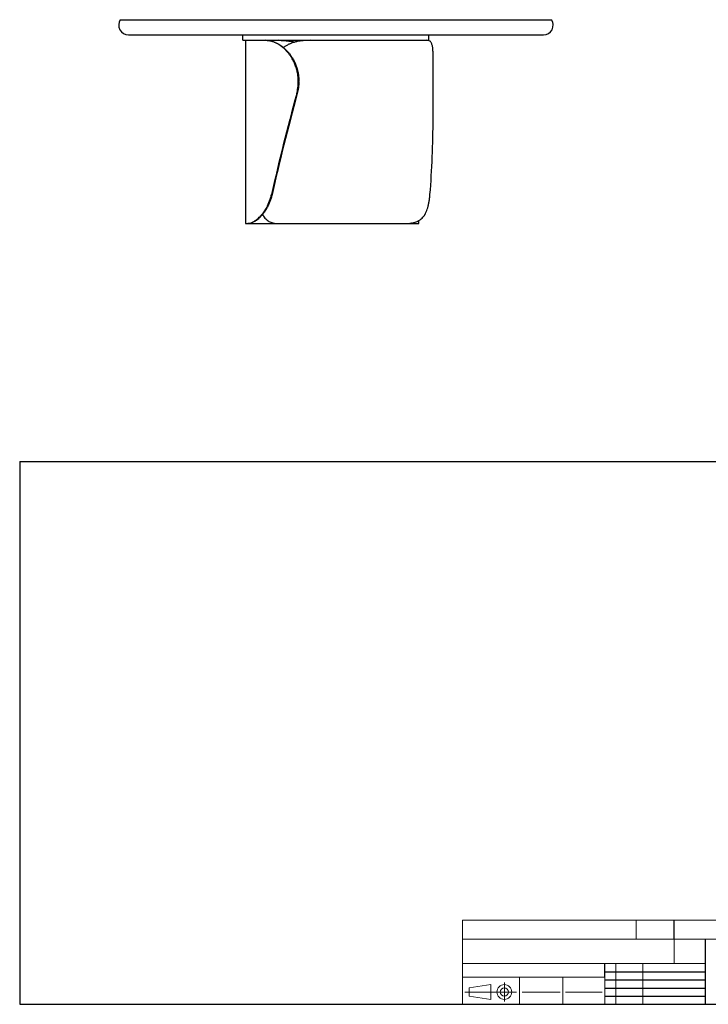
# Model space of a CAD drawing. Header units: millimetres. Extents: x 2 to 291, y 2 to 185.
# Tile 1 of 2: x 2 to 129, y 2 to 184. Entities that reach past the tile are written whole.
import ezdxf

# ---------------------------------------------------------------- set-up
doc = ezdxf.new("R2010")
doc.units = ezdxf.units.MM
doc.layers.add('FORMAT', color=7, linetype='Continuous')

msp = doc.modelspace()

# ---------------------------------------------------------------- linework, layer by layer
at = {"color": 7, "linetype": 'Continuous', "lineweight": 25}
for p, q in [((21.0254, 183.84683), (100.41872, 183.84683)), ((22.52206, 181.04683), (98.92206, 181.04683)), ((43.59706, 180.04685), (43.59706, 181.04683)), ((43.59706, 180.04685), (77.84706, 180.04685)), ((44.04706, 180.04683), (44.04706, 146.29683)), ((44.04706, 180.04683), (47.68155, 180.04683)), ((47.68155, 180.04683), (47.79683, 180.04683)), ((47.79683, 180.04683), (50.23177, 180.04683)), ((50.23177, 180.04683), (50.33372, 180.04683)), ((55.99237, 180.04683), (77.48822, 180.04683)), ((77.84706, 180.04685), (77.84706, 181.04683)), ((78.6086, 165.73874), (78.6086, 177.25899)), ((53.88581, 172.54683), (53.78333, 172.54683)), ((53.78333, 172.3976), (53.78333, 172.54683)), ((53.78333, 172.3976), (53.88581, 172.3976)), ((53.88581, 172.3976), (53.88581, 172.54683)), ((53.59857, 170.24249), (53.49607, 170.24249)), ((48.85163, 151.64172), (48.96148, 151.64172)), ((44.04706, 146.29683), (44.49343, 146.29683)), ((44.6638, 146.29683), (44.49343, 146.29683)), ((44.6638, 146.29683), (50.00904, 146.29683)), ((50.00904, 146.29683), (73.43666, 146.29683)), ((73.43802, 146.29683), (75.07403, 146.29683)), ((75.27565, 146.29683), (75.07403, 146.29683)), ((75.27565, 146.29683), (76.01052, 146.29683)), ((76.01052, 146.29683), (76.01052, 146.86011))]:
    msp.add_line(p, q, dxfattribs=at)
for centre, start, end in [((22.52206, 182.84683), 146.2510114, 270), ((98.92206, 182.84683), 270, 33.7489886)]:
    msp.add_arc(centre, 1.8, start, end, dxfattribs=at)
for centre, major_axis, ratio, start_param, end_param in [((60.54706, 171.29683), (15.25686, 54.97235), 0.114296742, 1.621678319, 1.967952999), ((60.54706, 171.29683), (15.0257, 54.13943), 0.114296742, 1.621973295, 1.973846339), ((62.1086, 171.29683), (-1.83022, 54.99729), 0.298163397, 4.33702119, 4.601237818)]:
    msp.add_ellipse(centre, major_axis=major_axis, ratio=ratio, start_param=start_param, end_param=end_param, dxfattribs=at)
for points, knots in [([(53.78333, 172.54683), (53.78333, 172.80018), (53.77165, 173.05135), (53.72581, 173.54949), (53.69165, 173.79646), (53.60118, 174.28622), (53.54487, 174.52902), (53.46051, 174.82983), (53.44294, 174.88986), (53.40638, 175.00964), (53.38739, 175.06944), (53.32861, 175.2474), (53.28696, 175.36447), (53.15481, 175.71106), (53.05715, 175.93596), (52.84362, 176.37365), (52.72774, 176.58642), (52.54057, 176.89634), (52.47595, 176.9981), (52.37569, 177.14839), (52.34168, 177.19814), (52.27272, 177.29661), (52.23784, 177.34523), (52.0615, 177.58523), (51.91427, 177.76745), (51.60875, 178.11286), (51.45046, 178.27606), (51.1238, 178.58347), (50.95543, 178.72767), (50.73911, 178.89577), (50.69565, 178.92871), (50.60866, 178.99299), (50.56509, 179.02437), (50.43415, 179.11629), (50.34658, 179.17459), (50.08325, 179.34077), (49.90686, 179.43995), (49.55344, 179.61592), (49.3764, 179.6927), (49.11104, 179.79127), (49.02245, 179.82139), (48.84718, 179.87561), (48.76032, 179.89977), (48.50216, 179.96378), (48.33326, 179.99514), (48.00223, 180.03667), (47.8401, 180.04683), (47.68155, 180.04683)], [0, 0, 0, 0, 0.0625, 0.0625, 0.125, 0.125, 0.1875, 0.1875, 0.203125, 0.203125, 0.21875, 0.21875, 0.25, 0.25, 0.3125, 0.3125, 0.375, 0.375, 0.40625, 0.40625, 0.421875, 0.421875, 0.4375, 0.4375, 0.5, 0.5, 0.5625, 0.5625, 0.625, 0.625, 0.640625, 0.640625, 0.65625, 0.65625, 0.6875, 0.6875, 0.75, 0.75, 0.8125, 0.8125, 0.84375, 0.84375, 0.875, 0.875, 0.9375, 0.9375, 1, 1, 1, 1]), ([(47.79683, 180.04683), (47.95388, 180.04683), (48.11441, 180.03675), (48.44196, 179.99565), (48.60899, 179.96463), (48.94912, 179.88044), (49.12222, 179.82727), (49.3421, 179.74585), (49.38625, 179.72882), (49.47489, 179.69322), (49.51938, 179.67465), (49.65253, 179.61696), (49.74113, 179.57575), (50.0063, 179.44387), (50.18223, 179.34498), (50.53135, 179.12491), (50.70455, 179.00374), (50.96144, 178.80465), (51.04658, 178.73539), (51.17344, 178.62704), (51.21565, 178.59012), (51.29939, 178.51509), (51.34091, 178.477), (51.54676, 178.28369), (51.70578, 178.11992), (52.0118, 177.77444), (52.15879, 177.59273), (52.36945, 177.3066), (52.43803, 177.20896), (52.53832, 177.05904), (52.57132, 177.0085), (52.63643, 176.90624), (52.66856, 176.85451), (52.82602, 176.59444), (52.94265, 176.38064), (53.15709, 175.9419), (53.2549, 175.71696), (53.43108, 175.25594), (53.50945, 175.01987), (53.59455, 174.7176), (53.61091, 174.65683), (53.64217, 174.53521), (53.65709, 174.47428), (53.69973, 174.29113), (53.72534, 174.16857), (53.79371, 173.79947), (53.82806, 173.55155), (53.87411, 173.052), (53.88581, 172.80037), (53.88581, 172.54683)], [0, 0, 0, 0, 0.0625, 0.0625, 0.125, 0.125, 0.1875, 0.1875, 0.203125, 0.203125, 0.21875, 0.21875, 0.25, 0.25, 0.3125, 0.3125, 0.375, 0.375, 0.40625, 0.40625, 0.421875, 0.421875, 0.4375, 0.4375, 0.5, 0.5, 0.5625, 0.5625, 0.59375, 0.59375, 0.609375, 0.609375, 0.625, 0.625, 0.6875, 0.6875, 0.75, 0.75, 0.8125, 0.8125, 0.828125, 0.828125, 0.84375, 0.84375, 0.875, 0.875, 0.9375, 0.9375, 1, 1, 1, 1]), ([(53.05644, 179.68736), (52.92772, 179.72176), (52.61104, 179.80641), (52.11245, 179.89981), (51.56458, 179.97756), (51.06967, 180.02123), (50.62534, 180.04337), (50.36296, 180.04568), (50.23177, 180.04683)], [0, 0, 0, 0, 0.130985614, 0.322250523, 0.513434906, 0.703980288, 0.85198812, 1, 1, 1, 1]), ([(50.33372, 180.04683), (50.53587, 180.04392), (50.941, 180.03809), (51.57482, 179.98789), (52.22341, 179.89634), (52.73168, 179.8016), (53.02278, 179.71801), (53.09217, 179.69808)], [0, 0, 0, 0, 0.231243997, 0.463447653, 0.695738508, 0.927474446, 1, 1, 1, 1]), ([(55.99237, 180.04683), (55.7573, 180.04398), (55.28618, 180.03825), (54.59862, 179.98725), (53.92837, 179.89872), (53.28204, 179.7648), (52.69269, 179.58908), (52.1595, 179.37479), (51.68164, 179.12465), (51.31997, 178.90052), (51.13068, 178.74303), (51.07948, 178.70044)], [0, 0, 0, 0, 0.12636439, 0.25325319, 0.38018964, 0.506822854, 0.632972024, 0.741628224, 0.850645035, 0.959603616, 1, 1, 1, 1]), ([(78.60825, 177.25899), (78.60764, 177.40433), (78.60638, 177.70678), (78.5905, 178.12786), (78.5597, 178.5267), (78.51125, 178.87769), (78.44444, 179.17807), (78.35846, 179.43246), (78.24952, 179.64453), (78.12352, 179.80401), (77.98524, 179.91709), (77.83765, 179.9921), (77.67361, 180.0384), (77.55002, 180.04402), (77.48822, 180.04683)], [0, 0, 0, 0, 0.082000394, 0.17063953, 0.26203584, 0.353430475, 0.439097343, 0.524764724, 0.612965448, 0.701169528, 0.775181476, 0.849196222, 0.924596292, 1, 1, 1, 1]), ([(53.49607, 170.24249), (53.59141, 170.59394), (53.66292, 170.94931), (53.75888, 171.66768), (53.78333, 172.03068), (53.78333, 172.3976)], [0, 0, 0, 0, 0.5, 0.5, 1, 1, 1, 1]), ([(53.88581, 172.3976), (53.88581, 172.03068), (53.86136, 171.66768), (53.7654, 170.94931), (53.69389, 170.59394), (53.59857, 170.24249)], [0, 0, 0, 0, 0.5, 0.5, 1, 1, 1, 1]), ([(44.49343, 146.29683), (44.60302, 146.29683), (44.73146, 146.31349), (45.02381, 146.39021), (45.18774, 146.45021), (45.45879, 146.5823), (45.55334, 146.63337), (45.67662, 146.7073), (45.70153, 146.72259), (45.75186, 146.75422), (45.7773, 146.77058), (45.85413, 146.82112), (45.90598, 146.85673), (46.16804, 147.04472), (46.38674, 147.22673), (46.72186, 147.55482), (46.83474, 147.67339), (46.97652, 147.8342), (47.00494, 147.86704), (47.06155, 147.93366), (47.08975, 147.96747), (47.17404, 148.07039), (47.22979, 148.141), (47.39548, 148.35885), (47.50386, 148.51211), (47.71506, 148.835), (47.81788, 149.00464), (47.96685, 149.27184), (48.01563, 149.36303), (48.08732, 149.5031), (48.11098, 149.55034), (48.15776, 149.64592), (48.18092, 149.69432), (48.29473, 149.93777), (48.37985, 150.13799), (48.53743, 150.54916), (48.6099, 150.76011), (48.74125, 151.19276), (48.80014, 151.41447), (48.85163, 151.64172)], [0, 0, 0, 0, 0.125, 0.125, 0.25, 0.25, 0.3125, 0.3125, 0.328125, 0.328125, 0.34375, 0.34375, 0.375, 0.375, 0.5, 0.5, 0.5625, 0.5625, 0.578125, 0.578125, 0.59375, 0.59375, 0.625, 0.625, 0.6875, 0.6875, 0.75, 0.75, 0.78125, 0.78125, 0.796875, 0.796875, 0.8125, 0.8125, 0.875, 0.875, 0.9375, 0.9375, 1, 1, 1, 1]), ([(48.96148, 151.64172), (48.9099, 151.41322), (48.85091, 151.19049), (48.71941, 150.75617), (48.64689, 150.54459), (48.48935, 150.13248), (48.40432, 149.93196), (48.29075, 149.68834), (48.26768, 149.63997), (48.22081, 149.54394), (48.19702, 149.4963), (48.12502, 149.35525), (48.07605, 149.26346), (47.92655, 148.99461), (47.82342, 148.82409), (47.61178, 148.49978), (47.50327, 148.346), (47.33757, 148.1276), (47.28185, 148.05685), (47.19766, 147.95378), (47.16946, 147.91989), (47.11313, 147.85342), (47.08499, 147.82083), (46.94445, 147.66094), (46.83255, 147.54295), (46.50044, 147.21638), (46.28381, 147.03506), (45.97305, 146.81056), (45.87319, 146.74464), (45.68146, 146.62846), (45.58957, 146.57819), (45.32642, 146.44803), (45.16769, 146.38871), (44.99206, 146.34139), (44.95808, 146.33327), (44.89244, 146.31957), (44.86082, 146.31399), (44.76986, 146.30085), (44.71428, 146.29683), (44.6638, 146.29683)], [0, 0, 0, 0, 0.0625, 0.0625, 0.125, 0.125, 0.1875, 0.1875, 0.203125, 0.203125, 0.21875, 0.21875, 0.25, 0.25, 0.3125, 0.3125, 0.375, 0.375, 0.40625, 0.40625, 0.421875, 0.421875, 0.4375, 0.4375, 0.5, 0.5, 0.625, 0.625, 0.6875, 0.6875, 0.75, 0.75, 0.875, 0.875, 0.90625, 0.90625, 0.9375, 0.9375, 1, 1, 1, 1]), ([(73.43666, 146.29683), (73.78156, 146.29683), (74.10918, 146.31349), (74.73051, 146.39021), (75.02421, 146.45021), (75.4394, 146.5823), (75.57356, 146.63337), (75.73595, 146.7073), (75.76816, 146.72259), (75.83205, 146.75422), (75.86377, 146.77058), (75.9578, 146.82112), (76.01898, 146.85673), (76.31746, 147.04472), (76.53261, 147.22673), (76.823, 147.55482), (76.9144, 147.67339), (77.0222, 147.8342), (77.04346, 147.86704), (77.08513, 147.93366), (77.10556, 147.96747), (77.16567, 148.07039), (77.20416, 148.141), (77.31517, 148.35885), (77.38322, 148.51211), (77.5087, 148.835), (77.56612, 149.00464), (77.64509, 149.27184), (77.67022, 149.36303), (77.70621, 149.5031), (77.71793, 149.55034), (77.7408, 149.64592), (77.75197, 149.69432), (77.80618, 149.93777), (77.8445, 150.13799), (77.9126, 150.54916), (77.94239, 150.76011), (77.99456, 151.19276), (78.01694, 151.41447), (78.036, 151.64172)], [0, 0, 0, 0, 0.125, 0.125, 0.25, 0.25, 0.3125, 0.3125, 0.328125, 0.328125, 0.34375, 0.34375, 0.375, 0.375, 0.5, 0.5, 0.5625, 0.5625, 0.578125, 0.578125, 0.59375, 0.59375, 0.625, 0.625, 0.6875, 0.6875, 0.75, 0.75, 0.78125, 0.78125, 0.796875, 0.796875, 0.8125, 0.8125, 0.875, 0.875, 0.9375, 0.9375, 1, 1, 1, 1]), ([(47.21649, 147.97962), (47.24427, 147.92512), (47.33994, 147.7374), (47.52935, 147.46403), (47.7855, 147.16155), (48.06669, 146.9078), (48.37265, 146.69692), (48.71901, 146.52243), (49.11012, 146.39399), (49.54443, 146.31178), (49.85427, 146.30181), (50.00904, 146.29683)], [0, 0, 0, 0, 0.04754499, 0.16374425, 0.275976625, 0.388617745, 0.501271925, 0.613522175, 0.742237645, 0.871238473, 1, 1, 1, 1]), ([(75.07403, 146.29683), (75.01213, 146.30162), (74.88834, 146.31118), (74.74381, 146.34718), (74.65919, 146.38741), (74.65146, 146.39109)], [0, 0, 0, 0, 0.476096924, 0.952155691, 1, 1, 1, 1]), ([(74.78705, 146.416), (74.83711, 146.39483), (74.95184, 146.3463), (75.11607, 146.30583), (75.22246, 146.29983), (75.27565, 146.29683)], [0, 0, 0, 0, 0.279069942, 0.639526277, 1, 1, 1, 1])]:
    msp.add_open_spline(points, degree=3, knots=knots, dxfattribs=at)
at = {"layer": 'FORMAT', "color": 251, "true_color": 0x484848}
for p, q in [((2.5, 102.5), (146, 102.5)), ((2.5, 102.5), (2.5, 2.5)), ((2.5, 2.5), (146, 2.5))]:
    msp.add_line(p, q, dxfattribs=at)
at = {"layer": 'FORMAT', "color": 251, "lineweight": 18, "true_color": 0x484848}
for p, q in [((146, 18), (84, 18)), ((84, 18), (84, 2.5)), ((116, 18), (116, 14.5)), ((84, 14.5), (146, 14.5)), ((84, 10), (123, 10)), ((112.25, 10), (112.25, 2.5)), ((117.25, 10), (117.25, 2.5)), ((123, 10), (128.75, 10)), ((84, 7.5), (110.25, 7.5)), ((94.5, 7.5), (94.5, 2.5)), ((102.5, 7.5), (102.5, 2.5)), ((110.25, 7.5), (110.25, 2.5)), ((85.22616, 5.51421), (89.22616, 6.13921)), ((85.22616, 4.01421), (85.22616, 5.51421)), ((89.22616, 6.13921), (89.22616, 3.38921)), ((91.73012, 6.52038), (91.73012, 3.03025)), ((93.94146, 4.76421), (84.44672, 4.76421)), ((89.22616, 3.38921), (85.22616, 4.01421)), ((95, 4.75), (102, 4.75)), ((103, 4.75), (109.75, 4.75))]:
    msp.add_line(p, q, dxfattribs=at)
at = {"layer": 'FORMAT', "color": 7}
for p, q in [((123, 14.5), (123, 18)), ((128.75, 10), (128.75, 14.5)), ((110.25, 7.5), (110.25, 10)), ((128.75, 2.5), (128.75, 10)), ((110.25, 8.5), (128.75, 8.5)), ((110.25, 7), (128.75, 7)), ((110.25, 5.5), (128.75, 5.5)), ((110.25, 4), (128.75, 4)), ((110.25, 2.5), (128.75, 2.5))]:
    msp.add_line(p, q, dxfattribs=at)
at = {"layer": 'FORMAT', "color": 7, "lineweight": 18}
msp.add_line((123, 14.5), (123, 10), dxfattribs=at)
at = {"layer": 'FORMAT', "color": 251, "lineweight": 18, "true_color": 0x484848}
for radius in [1.375, 0.75]:
    msp.add_circle((91.73012, 4.76421), radius, dxfattribs=at)

doc.saveas('drawing.dxf')
